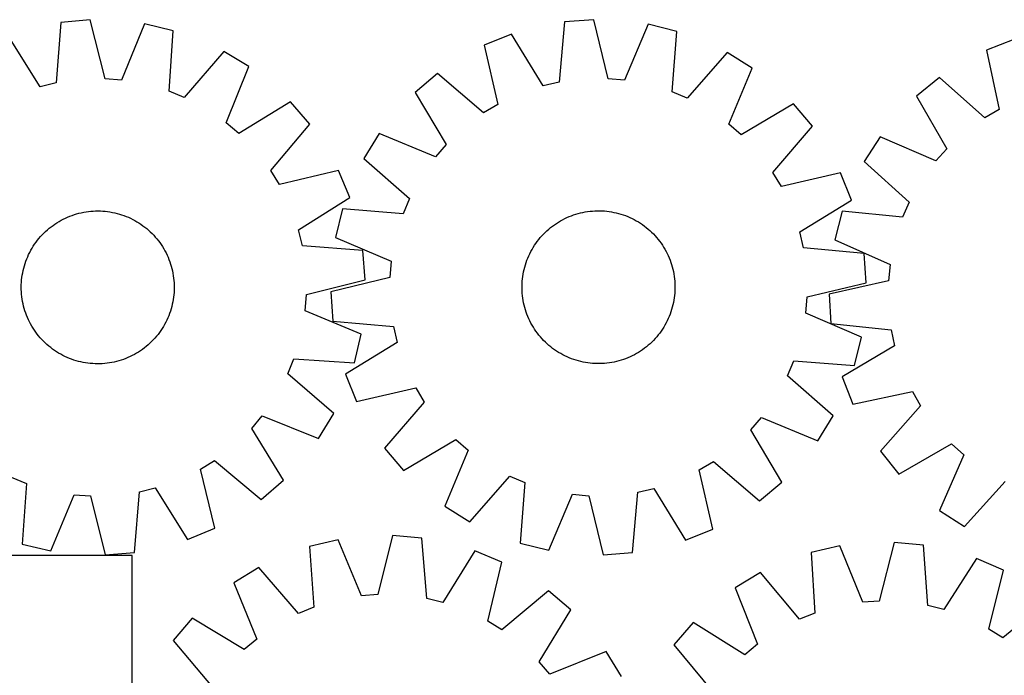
# Model space of a CAD drawing. Header units: millimetres. Extents: x 7 to 1493, y 7 to 2993.
# Tile 11 of 15: x 378 to 893, y 2650 to 2993. Entities that reach past the tile are written whole.
import ezdxf

# ---------------------------------------------------------------- set-up
doc = ezdxf.new("R2010")
doc.units = ezdxf.units.MM
doc.layers.add('CUT', color=7, linetype='CONTINUOUS', true_color=0x000000)

msp = doc.modelspace()

# ---------------------------------------------------------------- linework, layer by layer
at = {"layer": 'CUT'}
for p, q in [((399.424737, 2992.089518), (396.900071, 2960.425646)), ((414.75778, 2993.365583), (399.424737, 2992.089518)), ((422.481801, 2962.554639), (414.75778, 2993.365583)), ((662.866847, 2992.38196), (659.991354, 2960.748018)), ((678.213093, 2993.487986), (662.866847, 2992.38196)), ((685.595111, 2962.593317), (678.213093, 2993.487986)), ((443.218423, 2991.254276), (431.032648, 2961.920308)), ((458.195339, 2987.729715), (443.218423, 2991.254276)), ((456.020214, 2956.039912), (458.195339, 2987.729715)), ((706.648584, 2991.061333), (694.138402, 2961.864242)), ((721.585512, 2987.370975), (706.648584, 2991.061333)), ((719.059251, 2955.70723), (721.585512, 2987.370975)), ((388.571713, 2958.386573), (371.704627, 2985.302668)), ((635.073211, 2985.902794), (620.819844, 2980.10865)), ((651.640905, 2958.801387), (635.073211, 2985.902794)), ((897.886765, 2983.152667), (883.540483, 2977.592566)), ((484.61059, 2976.92692), (463.956535, 2952.794271)), ((497.765334, 2968.946742), (484.61059, 2976.92692)), ((620.819844, 2980.10865), (627.860514, 2949.134407)), ((883.540483, 2977.592566), (890.073294, 2946.507245)), ((747.879394, 2976.276041), (726.959107, 2952.373817)), ((760.944873, 2968.150538), (747.879394, 2976.276041)), ((485.90398, 2939.480099), (497.765334, 2968.946742)), ((748.757622, 2938.817184), (760.944873, 2968.150538)), ((431.032648, 2961.920308), (422.481801, 2962.554639)), ((596.388698, 2965.357891), (584.62343, 2955.4428)), ((620.520307, 2944.702621), (596.388698, 2965.357891)), ((694.138402, 2961.864242), (685.595111, 2962.593317)), ((858.871201, 2963.243615), (846.945242, 2953.522399)), ((882.661541, 2942.19618), (858.871201, 2963.243615)), ((396.900071, 2960.425646), (388.571713, 2958.386573)), ((463.956535, 2952.794271), (456.020214, 2956.039912)), ((659.991354, 2960.748018), (651.640905, 2958.801387)), ((584.62343, 2955.4428), (600.891072, 2928.160231)), ((726.959107, 2952.373817), (719.059251, 2955.70723)), ((846.945242, 2953.522399), (862.764207, 2925.977253)), ((519.549483, 2950.509912), (492.44891, 2933.940852)), ((529.594377, 2938.855272), (519.549483, 2950.509912)), ((627.860514, 2949.134407), (620.520307, 2944.702621)), ((782.523319, 2949.473372), (755.24075, 2933.20573)), ((792.438409, 2937.708104), (782.523319, 2949.473372)), ((890.073294, 2946.507245), (882.661541, 2942.19618)), ((492.44891, 2933.940852), (485.90398, 2939.480099)), ((509.207866, 2914.496189), (529.594377, 2938.855272)), ((755.24075, 2933.20573), (748.757622, 2938.817184)), ((771.783139, 2913.576495), (792.438409, 2937.708104)), ((565.946264, 2933.864355), (557.820761, 2920.798876)), ((595.279618, 2921.677103), (565.946264, 2933.864355)), ((827.917431, 2932.252509), (819.57919, 2919.321759)), ((857.047403, 2919.586828), (827.917431, 2932.252509)), ((600.891072, 2928.160231), (595.279618, 2921.677103)), ((862.764207, 2925.977253), (857.047403, 2919.586828)), ((557.820761, 2920.798876), (581.722986, 2899.878589)), ((819.57919, 2919.321759), (843.135839, 2898.013097)), ((513.720743, 2907.205558), (509.207866, 2914.496189)), ((544.61504, 2914.589132), (513.720743, 2907.205558)), ((550.566821, 2900.400868), (544.61504, 2914.589132)), ((776.214926, 2906.236288), (771.783139, 2913.576495)), ((807.189168, 2913.276958), (776.214926, 2906.236288)), ((812.983312, 2899.023592), (807.189168, 2913.276958)), ((523.650726, 2883.533782), (550.566821, 2900.400868)), ((581.722986, 2899.878589), (578.389572, 2891.978733)), ((546.725827, 2894.504993), (543.035469, 2879.568066)), ((578.389572, 2891.978733), (546.725827, 2894.504993)), ((785.881905, 2882.455897), (812.983312, 2899.023592)), ((843.135839, 2898.013097), (839.673585, 2890.168853)), ((399.532629, 2888.537525), (400.645126, 2889.121782)), ((400.645126, 2889.121782), (401.775427, 2889.670806)), ((401.775427, 2889.670806), (402.922415, 2890.184056)), ((402.922415, 2890.184056), (404.084959, 2890.661025)), ((404.084959, 2890.661025), (405.261911, 2891.101242)), ((405.261911, 2891.101242), (406.452109, 2891.504273)), ((406.452109, 2891.504273), (407.65438, 2891.86972)), ((407.65438, 2891.86972), (408.867537, 2892.197222)), ((408.867537, 2892.197222), (410.090382, 2892.486457)), ((410.090382, 2892.486457), (411.321709, 2892.737138)), ((411.321709, 2892.737138), (412.560302, 2892.949019)), ((412.560302, 2892.949019), (413.80494, 2893.12189)), ((413.80494, 2893.12189), (415.054393, 2893.25558)), ((415.054393, 2893.25558), (416.307429, 2893.349959)), ((416.307429, 2893.349959), (417.562811, 2893.404932)), ((417.562811, 2893.404932), (418.819301, 2893.420445)), ((418.819301, 2893.420445), (420.075658, 2893.396484)), ((420.075658, 2893.396484), (421.330642, 2893.333071)), ((421.330642, 2893.333071), (422.583015, 2893.230269)), ((422.583015, 2893.230269), (423.831542, 2893.088181)), ((423.831542, 2893.088181), (425.074989, 2892.906945)), ((425.074989, 2892.906945), (426.312129, 2892.686741)), ((426.312129, 2892.686741), (427.541743, 2892.427786)), ((427.541743, 2892.427786), (428.762615, 2892.130336)), ((428.762615, 2892.130336), (429.973543, 2891.794684)), ((429.973543, 2891.794684), (431.173329, 2891.421161)), ((431.173329, 2891.421161), (432.360791, 2891.010137)), ((432.360791, 2891.010137), (433.534756, 2890.562016)), ((433.534756, 2890.562016), (434.694067, 2890.077242)), ((434.694067, 2890.077242), (435.837578, 2889.556291)), ((435.837578, 2889.556291), (436.964161, 2888.99968)), ((661.826899, 2888.835133), (662.945804, 2889.407022)), ((662.945804, 2889.407022), (664.082121, 2889.943484)), ((664.082121, 2889.943484), (665.234728, 2890.443988)), ((665.234728, 2890.443988), (666.402487, 2890.908041)), ((666.402487, 2890.908041), (667.584246, 2891.335185)), ((667.584246, 2891.335185), (668.778839, 2891.724998)), ((668.778839, 2891.724998), (669.985087, 2892.077096)), ((669.985087, 2892.077096), (671.201799, 2892.391131)), ((671.201799, 2892.391131), (672.427775, 2892.666793)), ((672.427775, 2892.666793), (673.661805, 2892.90381)), ((673.661805, 2892.90381), (674.902671, 2893.101949)), ((674.902671, 2893.101949), (676.149148, 2893.261013)), ((676.149148, 2893.261013), (677.400007, 2893.380845)), ((677.400007, 2893.380845), (678.654012, 2893.461329)), ((678.654012, 2893.461329), (679.909927, 2893.502383)), ((679.909927, 2893.502383), (681.166511, 2893.503968)), ((681.166511, 2893.503968), (682.422525, 2893.466082)), ((682.422525, 2893.466082), (683.67673, 2893.388762)), ((683.67673, 2893.388762), (684.927886, 2893.272084)), ((684.927886, 2893.272084), (686.174761, 2893.116165)), ((686.174761, 2893.116165), (687.416122, 2892.921157)), ((687.416122, 2892.921157), (688.650746, 2892.687253)), ((688.650746, 2892.687253), (689.877414, 2892.414685)), ((689.877414, 2892.414685), (691.094914, 2892.10372)), ((691.094914, 2892.10372), (692.302046, 2891.754666)), ((692.302046, 2891.754666), (693.497619, 2891.367867)), ((693.497619, 2891.367867), (694.680452, 2890.943705)), ((694.680452, 2890.943705), (695.849378, 2890.482599)), ((695.849378, 2890.482599), (697.003243, 2889.985004)), ((697.003243, 2889.985004), (698.14091, 2889.45141)), ((698.14091, 2889.45141), (699.261254, 2888.882345)), ((808.055424, 2893.212974), (804.121108, 2878.338442)), ((839.673585, 2890.168853), (808.055424, 2893.212974)), ((392.333371, 2883.513876), (393.291625, 2884.326746)), ((393.291625, 2884.326746), (394.274938, 2885.109115)), ((394.274938, 2885.109115), (395.282341, 2885.860212)), ((395.282341, 2885.860212), (396.312839, 2886.579295)), ((396.312839, 2886.579295), (397.365416, 2887.265654)), ((397.365416, 2887.265654), (398.439032, 2887.918612)), ((398.439032, 2887.918612), (399.532629, 2888.537525)), ((436.964161, 2888.99968), (438.072705, 2888.407956)), ((438.072705, 2888.407956), (439.162115, 2887.781703)), ((439.162115, 2887.781703), (440.231317, 2887.121541)), ((440.231317, 2887.121541), (441.279255, 2886.42812)), ((441.279255, 2886.42812), (442.304895, 2885.702125)), ((442.304895, 2885.702125), (443.307225, 2884.944271)), ((443.307225, 2884.944271), (444.285256, 2884.155308)), ((444.285256, 2884.155308), (445.238022, 2883.336013)), ((653.630869, 2883.05941), (654.572398, 2883.891593)), ((654.572398, 2883.891593), (655.539603, 2884.693791)), ((655.539603, 2884.693791), (656.531528, 2885.465213)), ((656.531528, 2885.465213), (657.547195, 2886.205097)), ((657.547195, 2886.205097), (658.585601, 2886.912713)), ((658.585601, 2886.912713), (659.645721, 2887.587363)), ((659.645721, 2887.587363), (660.726509, 2888.22838)), ((660.726509, 2888.22838), (661.826899, 2888.835133)), ((699.261254, 2888.882345), (700.363171, 2888.27837)), ((700.363171, 2888.27837), (701.445573, 2887.64008)), ((701.445573, 2887.64008), (702.507391, 2886.968107)), ((702.507391, 2886.968107), (703.547578, 2886.263112)), ((703.547578, 2886.263112), (704.565108, 2885.525793)), ((704.565108, 2885.525793), (705.558976, 2884.756875)), ((705.558976, 2884.756875), (706.528201, 2883.95712)), ((706.528201, 2883.95712), (707.471827, 2883.127314)), ((387.161224, 2878.043073), (387.950187, 2879.021103)), ((387.950187, 2879.021103), (388.769482, 2879.973869)), ((388.769482, 2879.973869), (389.618299, 2880.90043)), ((389.618299, 2880.90043), (390.495802, 2881.799872)), ((390.495802, 2881.799872), (391.401124, 2882.671308)), ((391.401124, 2882.671308), (392.333371, 2883.513876)), ((445.238022, 2883.336013), (446.164583, 2882.487196)), ((446.164583, 2882.487196), (447.064025, 2881.609693)), ((447.064025, 2881.609693), (447.93546, 2880.704371)), ((447.93546, 2880.704371), (448.778028, 2879.772124)), ((448.778028, 2879.772124), (449.590898, 2878.81387)), ((449.590898, 2878.81387), (450.373268, 2877.830557)), ((525.689798, 2875.205424), (523.650726, 2883.533782)), ((543.035469, 2879.568066), (572.23256, 2867.057884)), ((649.339927, 2878.478457), (650.139683, 2879.447682)), ((650.139683, 2879.447682), (650.969488, 2880.391308)), ((650.969488, 2880.391308), (651.828524, 2881.308404)), ((651.828524, 2881.308404), (652.715943, 2882.198064)), ((652.715943, 2882.198064), (653.630869, 2883.05941)), ((707.471827, 2883.127314), (708.388922, 2882.268278)), ((708.388922, 2882.268278), (709.278582, 2881.380859)), ((709.278582, 2881.380859), (710.139929, 2880.465934)), ((710.139929, 2880.465934), (710.972112, 2879.524404)), ((710.972112, 2879.524404), (711.77431, 2878.557199)), ((787.828536, 2874.105448), (785.881905, 2882.455897)), ((383.69754, 2872.808553), (384.323792, 2873.897963)), ((384.323792, 2873.897963), (384.983954, 2874.967165)), ((384.983954, 2874.967165), (385.677375, 2876.015103)), ((385.677375, 2876.015103), (386.403371, 2877.040743)), ((386.403371, 2877.040743), (387.161224, 2878.043073)), ((450.373268, 2877.830557), (451.124364, 2876.823154)), ((451.124364, 2876.823154), (451.843447, 2875.792656)), ((451.843447, 2875.792656), (452.529806, 2874.740079)), ((452.529806, 2874.740079), (453.182765, 2873.666463)), ((453.182765, 2873.666463), (453.801678, 2872.572866)), ((557.353671, 2872.680758), (525.689798, 2875.205424)), ((645.818433, 2873.282652), (646.456722, 2874.365054)), ((646.456722, 2874.365054), (647.128696, 2875.426873)), ((647.128696, 2875.426873), (647.83369, 2876.46706)), ((647.83369, 2876.46706), (648.57101, 2877.48459)), ((648.57101, 2877.48459), (649.339927, 2878.478457)), ((711.77431, 2878.557199), (712.545731, 2877.565274)), ((712.545731, 2877.565274), (713.285615, 2876.549607)), ((713.285615, 2876.549607), (713.993231, 2875.511202)), ((713.993231, 2875.511202), (714.667881, 2874.451082)), ((714.667881, 2874.451082), (715.308899, 2873.370293)), ((819.462478, 2871.229955), (787.828536, 2874.105448)), ((804.121108, 2878.338442), (833.10955, 2865.352105)), ((381.543479, 2868.270604), (382.028254, 2869.429914)), ((382.028254, 2869.429914), (382.549204, 2870.573425)), ((382.549204, 2870.573425), (383.105816, 2871.700009)), ((383.105816, 2871.700009), (383.69754, 2872.808553)), ((453.801678, 2872.572866), (454.385935, 2871.460369)), ((454.385935, 2871.460369), (454.934959, 2870.330068)), ((454.934959, 2870.330068), (455.448209, 2869.18308)), ((455.448209, 2869.18308), (455.925177, 2868.020537)), ((558.629736, 2857.347715), (557.353671, 2872.680758)), ((643.153097, 2867.599933), (643.614203, 2868.768859)), ((643.614203, 2868.768859), (644.111798, 2869.922725)), ((644.111798, 2869.922725), (644.645392, 2871.060391)), ((644.645392, 2871.060391), (645.214457, 2872.180736)), ((645.214457, 2872.180736), (645.818433, 2873.282652)), ((715.308899, 2873.370293), (715.915651, 2872.269904)), ((715.915651, 2872.269904), (716.487541, 2871.150998)), ((716.487541, 2871.150998), (717.024002, 2870.014681)), ((717.024002, 2870.014681), (717.524507, 2868.862075)), ((717.524507, 2868.862075), (717.98856, 2867.694315)), ((820.568504, 2855.88371), (819.462478, 2871.229955)), ((379.677709, 2862.27759), (379.975159, 2863.498463)), ((379.975159, 2863.498463), (380.310811, 2864.70939)), ((380.310811, 2864.70939), (380.684334, 2865.909177)), ((380.684334, 2865.909177), (381.095358, 2867.096639)), ((381.095358, 2867.096639), (381.543479, 2868.270604)), ((455.925177, 2868.020537), (456.365394, 2866.843585)), ((456.365394, 2866.843585), (456.768425, 2865.653386)), ((456.768425, 2865.653386), (457.133872, 2864.451115)), ((457.133872, 2864.451115), (457.461374, 2863.237958)), ((572.23256, 2867.057884), (571.503485, 2858.514593)), ((641.682118, 2862.796895), (641.993082, 2864.014396)), ((641.993082, 2864.014396), (642.342136, 2865.221528)), ((642.342136, 2865.221528), (642.728935, 2866.417101)), ((642.728935, 2866.417101), (643.153097, 2867.599933)), ((717.98856, 2867.694315), (718.415704, 2866.512556)), ((718.415704, 2866.512556), (718.805517, 2865.317963)), ((718.805517, 2865.317963), (719.157615, 2864.111715)), ((719.157615, 2864.111715), (719.471649, 2862.895003)), ((833.10955, 2865.352105), (832.240756, 2856.82189)), ((378.875226, 2857.318863), (379.017314, 2858.567389)), ((379.017314, 2858.567389), (379.19855, 2859.810836)), ((379.19855, 2859.810836), (379.418754, 2861.047977)), ((379.418754, 2861.047977), (379.677709, 2862.27759)), ((457.461374, 2863.237958), (457.750609, 2862.015113)), ((457.750609, 2862.015113), (458.00129, 2860.783786)), ((458.00129, 2860.783786), (458.213171, 2859.545193)), ((458.213171, 2859.545193), (458.386042, 2858.300556)), ((458.386042, 2858.300556), (458.519733, 2857.051102)), ((571.503485, 2858.514593), (540.608816, 2851.132574)), ((640.824718, 2857.847368), (640.980637, 2859.094242)), ((640.980637, 2859.094242), (641.175645, 2860.335604)), ((641.175645, 2860.335604), (641.409549, 2861.570228)), ((641.409549, 2861.570228), (641.682118, 2862.796895)), ((719.471649, 2862.895003), (719.747311, 2861.669027)), ((719.747311, 2861.669027), (719.984329, 2860.434997)), ((719.984329, 2860.434997), (720.182467, 2859.194131)), ((720.182467, 2859.194131), (720.341531, 2857.947654)), ((378.68505, 2853.555148), (378.709011, 2854.811505)), ((378.700563, 2852.298659), (378.68505, 2853.555148)), ((378.709011, 2854.811505), (378.772424, 2856.06649)), ((378.772424, 2856.06649), (378.875226, 2857.318863)), ((458.519733, 2857.051102), (458.614111, 2855.798066)), ((458.614111, 2855.798066), (458.669084, 2854.542684)), ((458.684598, 2853.286194), (458.660636, 2852.029837)), ((458.669084, 2854.542684), (458.684598, 2853.286194)), ((527.818792, 2849.623694), (558.629736, 2857.347715)), ((640.592834, 2854.085993), (640.630721, 2855.342007)), ((640.594419, 2852.829408), (640.592834, 2854.085993)), ((640.630721, 2855.342007), (640.708041, 2856.596211)), ((640.708041, 2856.596211), (640.824718, 2857.847368)), ((720.341531, 2857.947654), (720.461364, 2856.696795)), ((720.461364, 2856.696795), (720.541847, 2855.44279)), ((720.541847, 2855.44279), (720.582901, 2854.186876)), ((720.582901, 2854.186876), (720.584486, 2852.930291)), ((789.673836, 2848.501691), (820.568504, 2855.88371)), ((832.240756, 2856.82189), (801.229413, 2849.946473)), ((378.755536, 2851.043277), (378.700563, 2852.298659)), ((378.849915, 2849.79024), (378.755536, 2851.043277)), ((378.983606, 2848.540787), (378.849915, 2849.79024)), ((379.156477, 2847.29615), (378.983606, 2848.540787)), ((458.352333, 2848.273954), (458.171097, 2847.030507)), ((458.494422, 2849.52248), (458.352333, 2848.273954)), ((458.597223, 2850.774853), (458.494422, 2849.52248)), ((458.660636, 2852.029837), (458.597223, 2850.774853)), ((527.184461, 2841.072847), (527.818792, 2849.623694)), ((540.608816, 2851.132574), (541.714842, 2835.786329)), ((640.635474, 2851.573494), (640.594419, 2852.829408)), ((640.715957, 2850.319488), (640.635474, 2851.573494)), ((640.83579, 2849.06863), (640.715957, 2850.319488)), ((640.994854, 2847.822153), (640.83579, 2849.06863)), ((720.196683, 2847.922042), (720.001675, 2846.68068)), ((720.352603, 2849.168916), (720.196683, 2847.922042)), ((720.46928, 2850.420073), (720.352603, 2849.168916)), ((720.5466, 2851.674277), (720.46928, 2850.420073)), ((720.584486, 2852.930291), (720.5466, 2851.674277)), ((788.944761, 2839.9584), (789.673836, 2848.501691)), ((801.229413, 2849.946473), (802.084139, 2834.584182)), ((379.368357, 2846.057556), (379.156477, 2847.29615)), ((379.619039, 2844.826229), (379.368357, 2846.057556)), ((379.908273, 2843.603384), (379.619039, 2844.826229)), ((380.235776, 2842.390228), (379.908273, 2843.603384)), ((457.394488, 2843.34288), (457.058836, 2842.131953)), ((457.691938, 2844.563753), (457.394488, 2843.34288)), ((457.950893, 2845.793366), (457.691938, 2844.563753)), ((458.171097, 2847.030507), (457.950893, 2845.793366)), ((641.192992, 2846.581287), (640.994854, 2847.822153)), ((641.430009, 2845.347257), (641.192992, 2846.581287)), ((641.705671, 2844.121281), (641.430009, 2845.347257)), ((642.019706, 2842.904569), (641.705671, 2844.121281)), ((642.371804, 2841.698321), (642.019706, 2842.904569)), ((719.184238, 2843.001888), (718.835184, 2841.794756)), ((719.495203, 2844.219389), (719.184238, 2843.001888)), ((719.767772, 2845.446056), (719.495203, 2844.219389)), ((720.001675, 2846.68068), (719.767772, 2845.446056)), ((380.601222, 2841.187957), (380.235776, 2842.390228)), ((381.004253, 2839.997758), (380.601222, 2841.187957)), ((381.44447, 2838.820806), (381.004253, 2839.997758)), ((381.921439, 2837.658263), (381.44447, 2838.820806)), ((382.434689, 2836.511274), (381.921439, 2837.658263)), ((455.826169, 2838.570739), (455.341394, 2837.411428)), ((456.274289, 2839.744704), (455.826169, 2838.570739)), ((456.685314, 2840.932166), (456.274289, 2839.744704)), ((457.058836, 2842.131953), (456.685314, 2840.932166)), ((556.518428, 2828.887072), (527.184461, 2841.072847)), ((642.761617, 2840.503728), (642.371804, 2841.698321)), ((643.188761, 2839.321968), (642.761617, 2840.503728)), ((643.652814, 2838.154209), (643.188761, 2839.321968)), ((644.153318, 2837.001603), (643.652814, 2838.154209)), ((717.563118, 2838.247424), (717.065522, 2837.093559)), ((718.024224, 2839.41635), (717.563118, 2838.247424)), ((718.448385, 2840.599183), (718.024224, 2839.41635)), ((718.835184, 2841.794756), (718.448385, 2840.599183)), ((818.141851, 2827.448218), (788.944761, 2839.9584)), ((382.983713, 2835.380974), (382.434689, 2836.511274)), ((383.56797, 2834.268476), (382.983713, 2835.380974)), ((384.186883, 2833.17488), (383.56797, 2834.268476)), ((384.839841, 2832.101263), (384.186883, 2833.17488)), ((453.045856, 2832.94338), (452.385694, 2831.874178)), ((453.672108, 2834.03279), (453.045856, 2832.94338)), ((454.263832, 2835.141334), (453.672108, 2834.03279)), ((454.820444, 2836.267917), (454.263832, 2835.141334)), ((455.341394, 2837.411428), (454.820444, 2836.267917)), ((541.714842, 2835.786329), (573.348784, 2832.910836)), ((573.348784, 2832.910836), (575.295415, 2824.560387)), ((644.68978, 2835.865286), (644.153318, 2837.001603)), ((645.261669, 2834.74638), (644.68978, 2835.865286)), ((645.868422, 2833.645991), (645.261669, 2834.74638)), ((646.50944, 2832.565202), (645.868422, 2833.645991)), ((647.184089, 2831.505082), (646.50944, 2832.565202)), ((714.720599, 2832.65123), (714.048625, 2831.589411)), ((715.358888, 2833.733631), (714.720599, 2832.65123)), ((715.962863, 2834.835548), (715.358888, 2833.733631)), ((716.531929, 2835.955893), (715.962863, 2834.835548)), ((717.065522, 2837.093559), (716.531929, 2835.955893)), ((802.084139, 2834.584182), (833.666785, 2831.191362)), ((385.5262, 2831.048687), (384.839841, 2832.101263)), ((386.245283, 2830.018188), (385.5262, 2831.048687)), ((386.99638, 2829.010786), (386.245283, 2830.018188)), ((387.778749, 2828.027472), (386.99638, 2829.010786)), ((388.591619, 2827.069219), (387.778749, 2828.027472)), ((449.41946, 2827.820239), (448.600166, 2826.867473)), ((450.208424, 2828.79827), (449.41946, 2827.820239)), ((450.966277, 2829.8006), (450.208424, 2828.79827)), ((451.692272, 2830.82624), (450.966277, 2829.8006)), ((452.385694, 2831.874178), (451.692272, 2830.82624)), ((552.993867, 2813.910156), (556.518428, 2828.887072)), ((647.891705, 2830.466676), (647.184089, 2831.505082)), ((648.631589, 2829.45101), (647.891705, 2830.466676)), ((649.403011, 2828.459085), (648.631589, 2829.45101)), ((650.205209, 2827.49188), (649.403011, 2828.459085)), ((651.037392, 2826.55035), (650.205209, 2827.49188)), ((711.037638, 2827.568601), (710.207833, 2826.624975)), ((711.837394, 2828.537826), (711.037638, 2827.568601)), ((712.606311, 2829.531694), (711.837394, 2828.537826)), ((713.343631, 2830.549224), (712.606311, 2829.531694)), ((714.048625, 2831.589411), (713.343631, 2830.549224)), ((814.451494, 2812.51129), (818.141851, 2827.448218)), ((833.666785, 2831.191362), (835.476494, 2822.810174)), ((389.434188, 2826.136971), (388.591619, 2827.069219)), ((390.305623, 2825.23165), (389.434188, 2826.136971)), ((391.205065, 2824.354147), (390.305623, 2825.23165)), ((392.131626, 2823.505329), (391.205065, 2824.354147)), ((393.084392, 2822.686035), (392.131626, 2823.505329)), ((394.062422, 2821.897071), (393.084392, 2822.686035)), ((444.078023, 2822.514597), (443.09471, 2821.732227)), ((445.036276, 2823.327467), (444.078023, 2822.514597)), ((445.968524, 2824.170035), (445.036276, 2823.327467)), ((446.873846, 2825.04147), (445.968524, 2824.170035)), ((447.751348, 2825.940912), (446.873846, 2825.04147)), ((448.600166, 2826.867473), (447.751348, 2825.940912)), ((575.295415, 2824.560387), (548.194009, 2807.992692)), ((651.898738, 2825.635424), (651.037392, 2826.55035)), ((652.788398, 2824.748006), (651.898738, 2825.635424)), ((653.705494, 2823.88897), (652.788398, 2824.748006)), ((654.64912, 2823.059164), (653.705494, 2823.88897)), ((655.618345, 2822.259408), (654.64912, 2823.059164)), ((656.612213, 2821.490491), (655.618345, 2822.259408)), ((705.637718, 2822.322492), (704.645792, 2821.551071)), ((706.604922, 2823.124691), (705.637718, 2822.322492)), ((707.546452, 2823.956874), (706.604922, 2823.124691)), ((708.461378, 2824.81822), (707.546452, 2823.956874)), ((709.348797, 2825.70788), (708.461378, 2824.81822)), ((710.207833, 2826.624975), (709.348797, 2825.70788)), ((835.476494, 2822.810174), (808.107575, 2806.688231)), ((395.064752, 2821.139218), (394.062422, 2821.897071)), ((396.090392, 2820.413223), (395.064752, 2821.139218)), ((397.13833, 2819.719802), (396.090392, 2820.413223)), ((398.207532, 2819.059639), (397.13833, 2819.719802)), ((399.296943, 2818.433387), (398.207532, 2819.059639)), ((400.405486, 2817.841663), (399.296943, 2818.433387)), ((401.53207, 2817.285051), (400.405486, 2817.841663)), ((402.675581, 2816.764101), (401.53207, 2817.285051)), ((435.594221, 2817.170536), (434.447233, 2816.657286)), ((436.724521, 2817.71956), (435.594221, 2817.170536)), ((437.837019, 2818.303817), (436.724521, 2817.71956)), ((438.930615, 2818.92273), (437.837019, 2818.303817)), ((440.004232, 2819.575689), (438.930615, 2818.92273)), ((441.056808, 2820.262048), (440.004232, 2819.575689)), ((442.087307, 2820.981131), (441.056808, 2820.262048)), ((443.09471, 2821.732227), (442.087307, 2820.981131)), ((657.629742, 2820.753172), (656.612213, 2821.490491)), ((658.66993, 2820.048177), (657.629742, 2820.753172)), ((659.731748, 2819.376204), (658.66993, 2820.048177)), ((660.81415, 2818.737914), (659.731748, 2819.376204)), ((661.916067, 2818.133939), (660.81415, 2818.737914)), ((663.036411, 2817.564874), (661.916067, 2818.133939)), ((664.174077, 2817.03128), (663.036411, 2817.564874)), ((665.327943, 2816.533685), (664.174077, 2817.03128)), ((697.0952, 2817.0728), (695.942593, 2816.572296)), ((698.231517, 2817.609261), (697.0952, 2817.0728)), ((699.350422, 2818.181151), (698.231517, 2817.609261)), ((700.450812, 2818.787904), (699.350422, 2818.181151)), ((701.5316, 2819.428921), (700.450812, 2818.787904)), ((702.59172, 2820.103571), (701.5316, 2819.428921)), ((703.630126, 2820.811187), (702.59172, 2820.103571)), ((704.645792, 2821.551071), (703.630126, 2820.811187)), ((403.834891, 2816.279326), (402.675581, 2816.764101)), ((405.008857, 2815.831206), (403.834891, 2816.279326)), ((406.196319, 2815.420181), (405.008857, 2815.831206)), ((407.396105, 2815.046659), (406.196319, 2815.420181)), ((408.607032, 2814.711007), (407.396105, 2815.046659)), ((409.827905, 2814.413557), (408.607032, 2814.711007)), ((411.057518, 2814.154602), (409.827905, 2814.413557)), ((412.294659, 2813.934398), (411.057518, 2814.154602)), ((413.538106, 2813.753162), (412.294659, 2813.934398)), ((414.786632, 2813.611073), (413.538106, 2813.753162)), ((416.039005, 2813.508272), (414.786632, 2813.611073)), ((417.29399, 2813.444859), (416.039005, 2813.508272)), ((418.550347, 2813.420897), (417.29399, 2813.444859)), ((419.806836, 2813.436411), (418.550347, 2813.420897)), ((421.062219, 2813.491384), (419.806836, 2813.436411)), ((422.315255, 2813.585762), (421.062219, 2813.491384)), ((423.564708, 2813.719453), (422.315255, 2813.585762)), ((424.809346, 2813.892324), (423.564708, 2813.719453)), ((426.047939, 2814.104205), (424.809346, 2813.892324)), ((427.279266, 2814.354886), (426.047939, 2814.104205)), ((428.502111, 2814.644121), (427.279266, 2814.354886)), ((429.715267, 2814.971623), (428.502111, 2814.644121)), ((430.917538, 2815.33707), (429.715267, 2814.971623)), ((432.107737, 2815.740101), (430.917538, 2815.33707)), ((433.284689, 2816.180318), (432.107737, 2815.740101)), ((434.447233, 2816.657286), (433.284689, 2816.180318)), ((518.058423, 2808.148961), (521.304065, 2816.085281)), ((521.304065, 2816.085281), (552.993867, 2813.910156)), ((666.496869, 2816.072578), (665.327943, 2816.533685)), ((667.679702, 2815.648417), (666.496869, 2816.072578)), ((668.875274, 2815.261618), (667.679702, 2815.648417)), ((670.082406, 2814.912564), (668.875274, 2815.261618)), ((671.299907, 2814.601599), (670.082406, 2814.912564)), ((672.526574, 2814.329031), (671.299907, 2814.601599)), ((673.761198, 2814.095127), (672.526574, 2814.329031)), ((675.00256, 2813.900119), (673.761198, 2814.095127)), ((676.249434, 2813.744199), (675.00256, 2813.900119)), ((677.500591, 2813.627522), (676.249434, 2813.744199)), ((678.754795, 2813.550202), (677.500591, 2813.627522)), ((680.01081, 2813.512316), (678.754795, 2813.550202)), ((681.267394, 2813.513901), (680.01081, 2813.512316)), ((682.523309, 2813.554955), (681.267394, 2813.513901)), ((683.777314, 2813.635438), (682.523309, 2813.554955)), ((685.028172, 2813.755271), (683.777314, 2813.635438)), ((686.27465, 2813.914335), (685.028172, 2813.755271)), ((687.515515, 2814.112474), (686.27465, 2813.914335)), ((688.749545, 2814.349491), (687.515515, 2814.112474)), ((689.975521, 2814.625153), (688.749545, 2814.349491)), ((691.192234, 2814.939188), (689.975521, 2814.625153)), ((692.398482, 2815.291285), (691.192234, 2814.939188)), ((693.593075, 2815.681099), (692.398482, 2815.291285)), ((694.774834, 2816.108242), (693.593075, 2815.681099)), ((695.942593, 2816.572296), (694.774834, 2816.108242)), ((779.454335, 2807.137695), (782.787749, 2815.037551)), ((782.787749, 2815.037551), (814.451494, 2812.51129)), ((542.191072, 2787.494906), (518.058423, 2808.148961)), ((548.194009, 2807.992692), (553.988152, 2793.739326)), ((803.35656, 2786.217408), (779.454335, 2807.137695)), ((808.107575, 2806.688231), (813.667676, 2792.341949)), ((553.988152, 2793.739326), (584.962395, 2800.779996)), ((584.962395, 2800.779996), (589.394182, 2793.439789)), ((813.667676, 2792.341949), (844.752996, 2798.874761)), ((844.752996, 2798.874761), (849.064062, 2791.463007)), ((589.394182, 2793.439789), (568.738911, 2769.308179)), ((849.064062, 2791.463007), (828.016627, 2767.672668)), ((499.205005, 2779.656585), (504.744252, 2786.201516)), ((504.744252, 2786.201516), (534.210894, 2774.340161)), ((534.210894, 2774.340161), (542.191072, 2787.494906)), ((795.231057, 2773.151929), (803.35656, 2786.217408)), ((760.286248, 2778.856053), (765.897703, 2785.339181)), ((765.897703, 2785.339181), (795.231057, 2773.151929)), ((515.774064, 2752.556013), (499.205005, 2779.656585)), ((776.553891, 2751.573484), (760.286248, 2778.856053)), ((578.654002, 2757.542912), (605.936571, 2773.810554)), ((605.936571, 2773.810554), (612.419699, 2768.199099)), ((837.737843, 2755.746708), (865.282989, 2771.565673)), ((865.282989, 2771.565673), (871.673414, 2765.84887)), ((568.738911, 2769.308179), (578.654002, 2757.542912)), ((612.419699, 2768.199099), (600.232447, 2738.865746)), ((828.016627, 2767.672668), (837.737843, 2755.746708)), ((871.673414, 2765.84887), (859.007733, 2736.718897)), ((472.46971, 2758.384752), (479.760342, 2762.89763)), ((479.760342, 2762.89763), (504.119424, 2742.511118)), ((733.316807, 2757.881877), (740.657014, 2762.313663)), ((740.657014, 2762.313663), (764.788623, 2741.658393)), ((479.853285, 2727.490455), (472.46971, 2758.384752)), ((740.357476, 2726.907634), (733.316807, 2757.881877)), ((373.413113, 2754.047072), (381.349433, 2750.80143)), ((381.349433, 2750.80143), (379.174308, 2719.111628)), ((504.119424, 2742.511118), (515.774064, 2752.556013)), ((613.297926, 2730.740243), (634.218213, 2754.642467)), ((634.218213, 2754.642467), (642.118069, 2751.309054)), ((642.118069, 2751.309054), (639.591809, 2719.645309)), ((764.788623, 2741.658393), (776.553891, 2751.573484)), ((871.938483, 2728.380657), (893.247145, 2751.937305)), ((394.151224, 2715.587067), (406.336999, 2744.921034)), ((406.336999, 2744.921034), (414.887847, 2744.286703)), ((437.94491, 2714.751825), (440.469577, 2746.415697)), ((440.469577, 2746.415697), (448.797935, 2748.45477)), ((448.797935, 2748.45477), (465.66502, 2721.538674)), ((654.528737, 2715.954951), (667.038918, 2745.152042)), ((667.038918, 2745.152042), (675.582209, 2744.422967)), ((698.310474, 2714.634324), (701.185966, 2746.268266)), ((701.185966, 2746.268266), (709.536415, 2748.214897)), ((709.536415, 2748.214897), (726.10411, 2721.11349)), ((414.887847, 2744.286703), (422.611868, 2713.47576)), ((675.582209, 2744.422967), (682.964228, 2713.528298)), ((600.232447, 2738.865746), (613.297926, 2730.740243)), ((859.007733, 2736.718897), (871.938483, 2728.380657)), ((465.66502, 2721.538674), (479.853285, 2727.490455)), ((726.10411, 2721.11349), (740.357476, 2726.907634)), ((379.174308, 2719.111628), (394.151224, 2715.587067)), ((544.350088, 2721.324724), (529.383484, 2717.756627)), ((556.62111, 2692.026315), (544.350088, 2721.324724)), ((572.804471, 2723.518782), (565.170077, 2692.685508)), ((588.14116, 2722.287309), (572.804471, 2723.518782)), ((590.757889, 2690.630912), (588.14116, 2722.287309)), ((639.591809, 2719.645309), (654.528737, 2715.954951)), ((835.3039, 2720.000269), (827.316169, 2689.256638)), ((850.625447, 2718.592875), (835.3039, 2720.000269)), ((422.611868, 2713.47576), (437.94491, 2714.751825)), ((529.383484, 2717.756627), (531.650749, 2686.073283)), ((615.880888, 2715.581094), (599.092142, 2688.616066)), ((630.086399, 2709.670596), (615.880888, 2715.581094)), ((682.964228, 2713.528298), (698.310474, 2714.634324)), ((806.826212, 2718.132896), (791.819646, 2714.73679)), ((791.819646, 2714.73679), (793.723167, 2683.029513)), ((818.7602, 2688.695595), (806.826212, 2718.132896)), ((852.878718, 2686.908533), (850.625447, 2718.592875)), ((436.712502, 2713.194398), (256.712502, 2713.194398)), ((436.712502, 2603.194398), (436.712502, 2713.194398)), ((622.792692, 2678.75496), (630.086399, 2709.670596)), ((878.286388, 2711.568763), (861.189299, 2684.798176)), ((892.423136, 2705.495633), (878.286388, 2711.568763)), ((502.999758, 2706.877066), (489.868275, 2698.858669)), ((523.7239, 2682.804578), (502.999758, 2706.877066)), ((765.312805, 2704.160722), (752.090168, 2696.293549)), ((785.759329, 2679.851991), (765.312805, 2704.160722)), ((884.775124, 2674.665734), (892.423136, 2705.495633)), ((489.868275, 2698.858669), (501.815264, 2669.426642)), ((654.396114, 2694.72056), (630.096416, 2674.263301)), ((666.079914, 2684.709598), (654.396114, 2694.72056)), ((752.090168, 2696.293549), (763.698611, 2666.726358)), ((565.170077, 2692.685508), (556.62111, 2692.026315)), ((599.092142, 2688.616066), (590.757889, 2690.630912)), ((827.316169, 2689.256638), (818.7602, 2688.695595)), ((916.559684, 2690.267604), (892.026821, 2670.090554)), ((531.650749, 2686.073283), (523.7239, 2682.804578)), ((649.589729, 2657.560959), (666.079914, 2684.709598)), ((861.189299, 2684.798176), (852.878718, 2686.908533)), ((468.13783, 2680.358572), (458.126868, 2668.674772)), ((495.286468, 2663.868387), (468.13783, 2680.358572)), ((630.096416, 2674.263301), (622.792692, 2678.75496)), ((730.148849, 2678.044047), (720.004463, 2666.475902)), ((757.106459, 2661.243393), (730.148849, 2678.044047)), ((793.723167, 2683.029513), (785.759329, 2679.851991)), ((892.026821, 2670.090554), (884.775124, 2674.665734)), ((458.126868, 2668.674772), (478.584126, 2644.375073)), ((501.815264, 2669.426642), (495.286468, 2663.868387)), ((684.580011, 2662.979153), (655.147985, 2651.032164)), ((692.598408, 2649.84767), (684.580011, 2662.979153)), ((720.004463, 2666.475902), (740.181513, 2641.943038)), ((763.698611, 2666.726358), (757.106459, 2661.243393)), ((655.147985, 2651.032164), (649.589729, 2657.560959))]:
    msp.add_line(p, q, dxfattribs=at)

doc.saveas('drawing.dxf')
